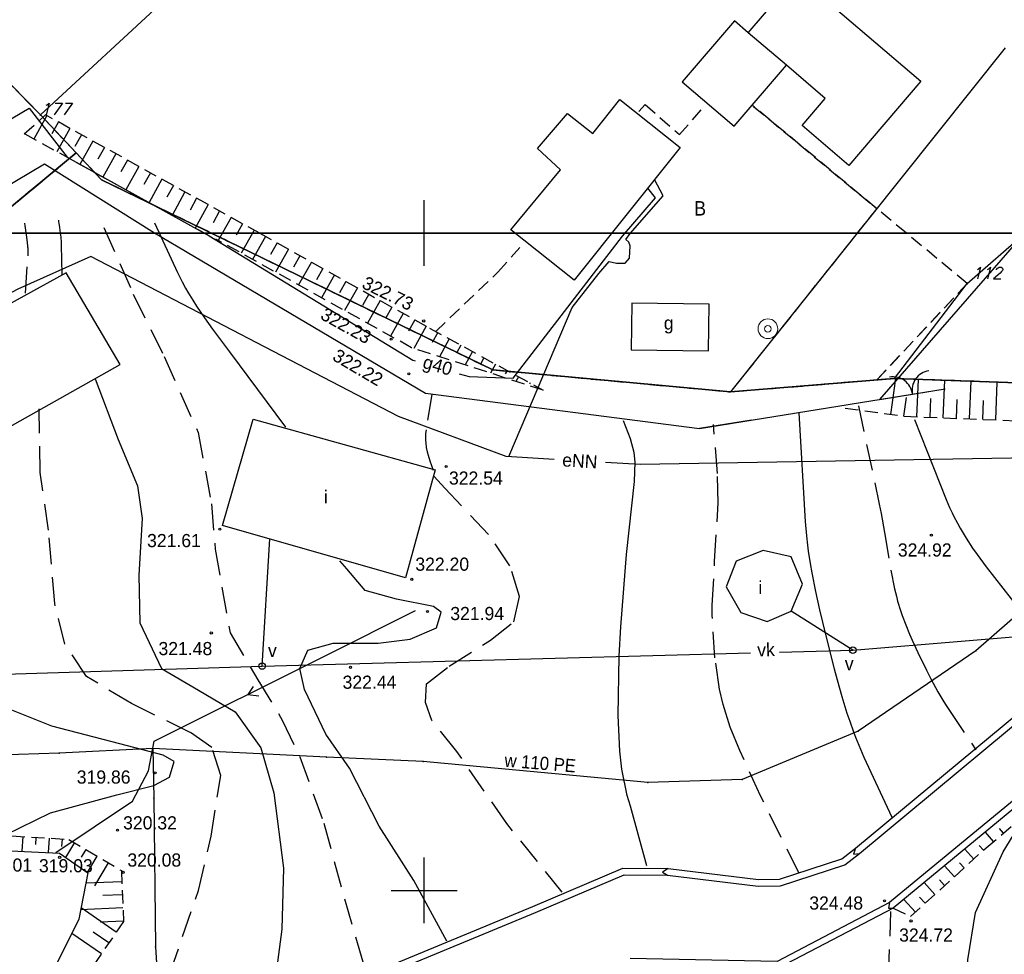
# Model space of a CAD drawing. Extents: x 4615668 to 9249187, y 5334101 to 10688993.
# Tile 44 of 120: x 4667554 to 4667628, y 5337014 to 5337085. Entities that reach past the tile are written whole.
import ezdxf
from ezdxf.enums import TextEntityAlignment as Align

# ---------------------------------------------------------------- set-up
doc = ezdxf.new("R2010")
doc.units = 0
doc.header["$MEASUREMENT"] = 0
for name, pattern in [('GEN7', [13.75, 9.75, -1.5, 1, -1.5]), ('KONTUR', [1.5, 1, -0.5]), ('SKARPA1', [1.5, 1, -0.5]), ('UZYTEK', [1.5, 1, -0.5]), ('WARSTWICA', [3, 2, -1])]:
    doc.linetypes.add(name, pattern=pattern)
for name, color, linetype in [('1', 7, 'Continuous'), ('10', 7, 'Continuous'), ('11', 7, 'Continuous'), ('13', 7, 'Continuous'), ('14', 7, 'Continuous'), ('2', 7, 'Continuous'), ('21', 7, 'Continuous'), ('22', 7, 'Continuous'), ('23', 7, 'Continuous'), ('24', 7, 'Continuous'), ('25', 7, 'Continuous'), ('26', 7, 'Continuous'), ('31', 7, 'Continuous'), ('38', 7, 'Continuous'), ('45', 7, 'Continuous'), ('50', 7, 'Continuous'), ('51', 7, 'Continuous'), ('52', 7, 'Continuous'), ('57', 7, 'Continuous'), ('60', 7, 'Continuous'), ('7', 4, 'GEN7'), ('9', 7, 'Continuous'), ('UWWPA_907', 7, 'Continuous')]:
    doc.layers.add(name, color=color, linetype=linetype)
doc.styles.add('ITALICT', font='ITALICT', dxfattribs={"height": 0.2})
doc.styles.add('txt', font='TXT', dxfattribs={"height": 0.2})

# ---------------------------------------------------------------- blocks, each defined once
blk = doc.blocks.new('203')
at = {"layer": '57', "color": 3, "linetype": 'Continuous'}
blk.add_circle((0, 0), 0.045, dxfattribs=at)
blk = doc.blocks.new('*M2220')
at = {"layer": '60', "color": 7, "linetype": 'Continuous'}
for p, q in [((350, 247.5), (350, 250)), ((350, 197.5), (350, 202.5)), ((347.5, 200), (352.5, 200))]:
    blk.add_line(p, q, dxfattribs=at)
blk.add_lwpolyline([(0, 0), (0, 250), (400, 250), (400, 0)], close=True, dxfattribs=at)
blk = doc.blocks.new('SB')
at = {"layer": 'UWWPA_907', "color": 7, "linetype": 'Continuous', "lineweight": 13}
for radius in [0.75, 0.25]:
    blk.add_circle((0, 0), radius, dxfattribs=at)
blk = doc.blocks.new('BR')
at = {"layer": '38', "color": 97, "linetype": 'Continuous'}
for centre, start, end in [((-1.499, 0.053), 357.959, 90.56156), ((1.495, 0.058), 89.62231, 182.22487)]:
    blk.add_arc(centre, 1.5, start, end, dxfattribs=at)
blk = doc.blocks.new('WYS')
at = {"layer": '52', "color": 67, "linetype": 'Continuous'}
blk.add_circle((0, 0), 0.08, dxfattribs=at)
blk = doc.blocks.new('SLU')
at = {"layer": '22', "color": 1, "linetype": 'Continuous'}
blk.add_circle((0, 0), 0.25, dxfattribs=at)
blk = doc.blocks.new('*M2251')
at = {"layer": '60', "color": 7, "linetype": 'Continuous'}
blk.add_line((350, 0), (350, 2.5), dxfattribs=at)
blk.add_lwpolyline([(0, 0), (0, 250), (400, 250), (400, 0)], close=True, dxfattribs=at)
blk = doc.blocks.new('*M2270')
at = {"layer": '25', "color": 165, "linetype": 'Continuous'}
blk.add_lwpolyline([(41.985, 67.981), (37.525, 64.761), (32.375, 60.241), (23.425, 54.131), (14.605, 50.471), (7.425, 50.231), (-9.675, 51.831), (-17.005, 52.171), (-30.215, 52.831), (-30.155, 49.031), (-30.015, 37.741), (-29.765, 33.651), (-29.605, 32.231), (-29.485, 31.831)], dxfattribs=at)
blk.add_lwpolyline([(41.985, 67.981), (37.525, 64.761), (32.375, 60.241), (23.425, 54.131), (14.605, 50.471), (7.425, 50.231), (-9.675, 51.831), (-17.005, 52.171), (-30.215, 52.831), (-30.155, 49.031), (-30.015, 37.741), (-29.765, 33.651), (-29.605, 32.231), (-29.485, 31.831)], dxfattribs=at)
for p in [(41.985, 67.981), (37.525, 64.761), (32.375, 60.241), (23.425, 54.131), (-30.215, 52.831), (-17.005, 52.171), (-9.675, 51.831), (7.425, 50.231), (14.605, 50.471), (-30.155, 49.031), (-30.015, 37.741), (-29.765, 33.651), (-29.605, 32.231), (-29.485, 31.831)]:
    blk.add_point(p, dxfattribs=at)
blk = doc.blocks.new('*M2271')
at = {"layer": '25', "color": 165, "linetype": 'Continuous'}
blk.add_lwpolyline([(-30.215, 52.831), (-37.345, 52.461), (-43.545, 52.271), (-51.195, 51.111), (-59.295, 49.841), (-66.755, 48.011), (-74.855, 45.281), (-84.495, 43.171), (-88.305, 41.951), (-92.695, 38.091), (-97.615, 31.081), (-99.515, 27.641)], dxfattribs=at)
blk.add_lwpolyline([(-30.215, 52.831), (-37.345, 52.461), (-43.545, 52.271), (-51.195, 51.111), (-59.295, 49.841), (-66.755, 48.011), (-74.855, 45.281), (-84.495, 43.171), (-88.305, 41.951), (-92.695, 38.091), (-97.615, 31.081), (-99.515, 27.641)], dxfattribs=at)
for p in [(-37.345, 52.461), (-30.215, 52.831), (-43.545, 52.271), (-51.195, 51.111), (-59.295, 49.841), (-66.755, 48.011), (-74.855, 45.281), (-84.495, 43.171), (-88.305, 41.951), (-92.695, 38.091), (-97.615, 31.081), (-99.515, 27.641)]:
    blk.add_point(p, dxfattribs=at)

msp = doc.modelspace()

# ---------------------------------------------------------------- linework, layer by layer
at = {"layer": '1', "color": 2, "linetype": 'Continuous'}
msp.add_lwpolyline([(4667633.666, 5337057.64), (4667620.112, 5337058.12), (4667607.648, 5337057.1), (4667589.573, 5337058.77), (4667559.804, 5337073.245), (4667557.887, 5337075.286), (4667552.231, 5337070.586), (4667533.017, 5337057.983), (4667509.186, 5337044.755), (4667501.289, 5337042.437), (4667500.309, 5337042.072), (4667482.555, 5337034.088), (4667469.686, 5337027.413), (4667453.541, 5337016.985), (4667450.205, 5337013.171), (4667449.013, 5336992.791), (4667450.225, 5336977.657), (4667453.366, 5336972.931), (4667450.382, 5336976.284), (4667450.786, 5336974.805), (4667459.594, 5336942.567), (4667461.194, 5336930.303), (4667459.054, 5336917.249)], dxfattribs=at)
at = {"layer": '11', "color": 2, "linetype": 'Continuous'}
for points in [[(4667608.989, 5337084.428), (4667607.942, 5337085.323), (4667603.978, 5337080.685), (4667607.928, 5337077.309), (4667611.892, 5337081.946)], [(4667603.815, 5337075.704), (4667595.753, 5337065.595), (4667590.934, 5337069.439), (4667594.728, 5337073.993), (4667592.97, 5337075.604), (4667595.242, 5337078.29), (4667597.171, 5337076.752), (4667599.243, 5337079.35)]]:
    msp.add_lwpolyline(points, close=True, dxfattribs=at)
at = {"layer": '13', "color": 7, "linetype": 'Continuous'}
for points in [[(4667612.715, 5337088.787), (4667622.124, 5337080.745), (4667616.644, 5337074.332), (4667613.095, 5337077.365), (4667614.85, 5337079.418), (4667611.892, 5337081.946), (4667608.989, 5337084.428)], [(4667525.613, 5337039.14), (4667561.23, 5337059.179), (4667557.123, 5337066.158), (4667521.701, 5337046.627)], [(4667600.092, 5337060.311), (4667605.963, 5337060.23), (4667606.012, 5337063.766), (4667600.141, 5337063.847)], [(4667571.341, 5337055.017), (4667585.199, 5337051.174), (4667582.921, 5337042.959), (4667569.005, 5337046.945)], [(4667608.082, 5337044.223), (4667607.322, 5337042.262), (4667608.423, 5337040.317), (4667610.425, 5337039.632), (4667612.256, 5337040.41), (4667613.125, 5337042.464), (4667612.256, 5337044.55), (4667610.13, 5337045.048)]]:
    msp.add_lwpolyline(points, close=True, dxfattribs=at)
at = {"layer": '2', "color": 5, "linetype": 'Continuous'}
for p, q in [((4667555.174, 5337078.173), (4667581.511, 5337102.543)), ((4667539.294, 5337094.373), (4667555.174, 5337078.173)), ((4667625.643, 5337065.342), (4667648.72, 5337085.548)), ((4667628.524, 5337083.278), (4667607.648, 5337057.1)), ((4667557.887, 5337075.286), (4667555.174, 5337078.173)), ((4667552.231, 5337070.586), (4667557.887, 5337075.286)), ((4667557.887, 5337075.286), (4667552.231, 5337070.586)), ((4667557.887, 5337075.286), (4667559.804, 5337073.245)), ((4667559.804, 5337073.245), (4667557.887, 5337075.286)), ((4667559.804, 5337073.245), (4667589.573, 5337058.77)), ((4667589.573, 5337058.77), (4667559.804, 5337073.245)), ((4667620.112, 5337058.12), (4667625.643, 5337065.342)), ((4667589.573, 5337058.77), (4667607.648, 5337057.1)), ((4667607.648, 5337057.1), (4667589.573, 5337058.77)), ((4667607.648, 5337057.1), (4667620.112, 5337058.12)), ((4667607.648, 5337057.1), (4667620.112, 5337058.12)), ((4667620.112, 5337058.12), (4667633.666, 5337057.64)), ((4667633.666, 5337057.64), (4667620.112, 5337058.12))]:
    msp.add_line(p, q, dxfattribs=at)
at = {"layer": '21', "color": 1, "linetype": 'Continuous'}
for points in [[(4667590.785, 5337052.179), (4667595.6, 5337063.514), (4667597.628, 5337066.108), (4667598.416, 5337067.027), (4667598.978, 5337066.898), (4667599.638, 5337066.882), (4667599.959, 5337067.269), (4667600.024, 5337068.205), (4667599.911, 5337068.495), (4667599.686, 5337068.705), (4667600.024, 5337069.156), (4667602.527, 5337072.008), (4667601.872, 5337073.268)], [(4667594.246, 5337051.968), (4667590.582, 5337052.191), (4667582.399, 5337055.224), (4667559.001, 5337067.413), (4667553.462, 5337064.913), (4667536.497, 5337055.885), (4667524.039, 5337049.875)], [(4667663.773, 5337034.761), (4667662.078, 5337036.02), (4667652.546, 5337040.26), (4667637.895, 5337051.581), (4667634.876, 5337052.777), (4667629.021, 5337052.069), (4667600.776, 5337051.57), (4667598.139, 5337051.731)]]:
    msp.add_lwpolyline(points, dxfattribs=at)
at = {"layer": '23', "color": 40, "linetype": 'Continuous'}
for p, q in [((4667572.04, 5337036.247), (4667572.61, 5337045.912)), ((4667616.956, 5337037.458), (4667612.256, 5337040.41))]:
    msp.add_line(p, q, dxfattribs=at)
for points in [[(4667611.384, 5337037.308), (4667616.956, 5337037.458), (4667634.021, 5337038.863), (4667648.689, 5337039.917), (4667661.927, 5337038.344)], [(4667510.875, 5337007.624), (4667514.031, 5337012.891), (4667520.391, 5337023.306), (4667527.132, 5337034.851), (4667572.04, 5337036.247), (4667609.174, 5337037.248)]]:
    msp.add_lwpolyline(points, dxfattribs=at)
at = {"layer": '31', "color": 2, "linetype": 'Continuous'}
for points in [[(4667500.022, 5337045.41), (4667512.751, 5337052.566), (4667522.75, 5337058.244), (4667527.473, 5337061.17), (4667539.189, 5337069.085), (4667547.558, 5337074.703), (4667554.314, 5337078.677), (4667557.209, 5337074.958), (4667568.011, 5337068.963)], [(4667587.021, 5337058.482), (4667587.77, 5337058.262), (4667591.108, 5337058.154), (4667599.427, 5337068.935), (4667601.938, 5337071.857), (4667601.349, 5337072.611)], [(4667568.011, 5337068.963), (4667583.5, 5337059.517), (4667583.663, 5337059.469)]]:
    msp.add_lwpolyline(points, dxfattribs=at)
at = {"layer": '38', "color": 97, "linetype": 'Continuous'}
for p, q in [((4667619.01, 5337056.533), (4667623.963, 5337057.333)), ((4667609.245, 5337054.955), (4667605.286, 5337054.315))]:
    msp.add_line(p, q, dxfattribs=at)
for points in [[(4667619.01, 5337056.533), (4667630.966, 5337070.273), (4667650.097, 5337086.214), (4667665.904, 5337104.076), (4667675.585, 5337114.898), (4667690.756, 5337136.311), (4667706.503, 5337160.04), (4667719.233, 5337180.656), (4667734.355, 5337209.514), (4667742.971, 5337232.576), (4667745.489, 5337240.023)], [(4667441.134, 5336816.365), (4667437.454, 5336819.38), (4667445.882, 5336838.201), (4667452.052, 5336861.21), (4667457.772, 5336884.339), (4667459.355, 5336890.248), (4667462.285, 5336909.444), (4667460.893, 5336930.707), (4667459.161, 5336948.272), (4667458.881, 5336955.335), (4667455.616, 5336969.993), (4667449.594, 5337001.266), (4667450.457, 5337010.02), (4667483.97, 5337030.488), (4667505.008, 5337043.38), (4667512.2, 5337047.931), (4667538.938, 5337064.283), (4667548.813, 5337070.486), (4667555.482, 5337074.448), (4667563.84, 5337069.197)], [(4667563.84, 5337069.197), (4667584.46, 5337057.002), (4667605.286, 5337054.315), (4667623.963, 5337057.333)]]:
    msp.add_lwpolyline(points, dxfattribs=at)
at = {"layer": '45', "color": 219, "linetype": 'Continuous'}
for points in [[(4667556.335, 5337022.062), (4667562.18, 5337025.957), (4667563.396, 5337028.279), (4667563.828, 5337030.521), (4667576.873, 5337037.042), (4667583.699, 5337040.465)], [(4667563.232, 5337005.774), (4667571.685, 5337009.284), (4667592.626, 5337017.949), (4667599.469, 5337020.875), (4667602.898, 5337020.845), (4667609.771, 5337020.002), (4667611.368, 5337020.031), (4667616.111, 5337021.569), (4667617.154, 5337022.383), (4667634.105, 5337036.467)], [(4667563.485, 5337005.337), (4667571.877, 5337008.822), (4667592.82, 5337017.489), (4667599.569, 5337020.375), (4667602.866, 5337020.345), (4667609.745, 5337019.502), (4667611.452, 5337019.533), (4667616.349, 5337021.121), (4667617.468, 5337021.993), (4667634.425, 5337036.083)], [(4667571.342, 5337034.681), (4667570.954, 5337034.083), (4667571.773, 5337033.973)], [(4667634.298, 5337029.61), (4667620.026, 5337017.833), (4667611.309, 5337013.281), (4667600.005, 5337013.494)], [(4667633.98, 5337029.996), (4667619.748, 5337018.251), (4667611.191, 5337013.783), (4667600.015, 5337013.994)], [(4667545.498, 5337021.113), (4667550.776, 5337022.285), (4667556.616, 5337022.024), (4667558.778, 5337020.506), (4667558.086, 5337016.991), (4667554.28, 5337009.355), (4667549.651, 5337006.664), (4667547.661, 5337006.144), (4667546.124, 5337006.543), (4667545.106, 5337007.021), (4667544.893, 5337007.098), (4667542.816, 5337009.485), (4667541.691, 5337012.435), (4667541.778, 5337014.301), (4667542.254, 5337016.514), (4667543.119, 5337019.03), (4667545.498, 5337021.113)], [(4667617.154, 5337022.383), (4667617.003, 5337021.947), (4667617.468, 5337021.993)], [(4667602.898, 5337020.845), (4667602.487, 5337020.571), (4667602.866, 5337020.345)], [(4667619.748, 5337018.251), (4667619.661, 5337017.831), (4667620.026, 5337017.833)]]:
    msp.add_lwpolyline(points, dxfattribs=at)
at = {"layer": '50', "color": 216, "linetype": 'Continuous'}
for points in [[(4667556.825, 5337066.034), (4667556.782, 5337068.256), (4667556.78, 5337068.327), (4667556.774, 5337068.47), (4667556.764, 5337068.612), (4667556.756, 5337068.707), (4667556.736, 5337068.896), (4667556.725, 5337068.991), (4667556.701, 5337069.18), (4667556.674, 5337069.369), (4667556.638, 5337069.621), (4667556.62, 5337069.747), (4667556.593, 5337069.936), (4667556.581, 5337070.031), (4667556.564, 5337070.173)], [(4667563.84, 5337069.951), (4667565.595, 5337066.18), (4667565.951, 5337065.462), (4667566.205, 5337064.993), (4667566.382, 5337064.684), (4667566.751, 5337064.075), (4667567.039, 5337063.624), (4667567.64, 5337062.737), (4667568.266, 5337061.865), (4667569.544, 5337060.145), (4667573.805, 5337054.424)], [(4667559.34, 5337058.091), (4667561.078, 5337053.473), (4667562.555, 5337049.944), (4667562.902, 5337047.46), (4667562.641, 5337043.147), (4667562.728, 5337039.531), (4667564.374, 5337036.07), (4667567.197, 5337034.414), (4667569.977, 5337032.759), (4667571.931, 5337030.014), (4667572.921, 5337026.59), (4667573.659, 5337020.883), (4667573.529, 5337016.221), (4667572.661, 5337009.657)], [(4667612.841, 5337055.502), (4667613.332, 5337047.231), (4667613.417, 5337046.161), (4667613.495, 5337045.451), (4667613.557, 5337044.979), (4667613.699, 5337044.036), (4667613.821, 5337043.331), (4667614.098, 5337041.925), (4667614.411, 5337040.524), (4667614.634, 5337039.591), (4667615.099, 5337037.729), (4667615.535, 5337036.031), (4667615.76, 5337035.185), (4667616.117, 5337033.923), (4667616.503, 5337032.673), (4667616.71, 5337032.054), (4667617.004, 5337031.235), (4667617.159, 5337030.828), (4667617.402, 5337030.223), (4667617.795, 5337029.326), (4667619.906, 5337024.748)], [(4667601.288, 5337021.052), (4667600.046, 5337025.587), (4667599.8, 5337026.387), (4667599.384, 5337028.405), (4667599.225, 5337029.763), (4667599.113, 5337032.491), (4667599.185, 5337036.989), (4667599.309, 5337039.236), (4667599.75, 5337044.72), (4667600.339, 5337050.283), (4667600.387, 5337051.749), (4667600.319, 5337052.48), (4667600.045, 5337053.532), (4667599.505, 5337054.911)], [(4667586.067, 5337015.31), (4667583.558, 5337019.938), (4667580.941, 5337024.067), (4667578.683, 5337028.468), (4667576.862, 5337031.061), (4667575.255, 5337034.459), (4667574.908, 5337036.071), (4667575.516, 5337037.465), (4667577.427, 5337037.988), (4667580.859, 5337037.988), (4667583.291, 5337038.293), (4667585.289, 5337039.164), (4667585.636, 5337040.34), (4667585.072, 5337040.776), (4667582.249, 5337041.342), (4667579.86, 5337041.996), (4667578.47, 5337043.652), (4667577.948, 5337044.261)]]:
    msp.add_lwpolyline(points, dxfattribs=at)
at = {"layer": '50', "color": 245, "linetype": 'WARSTWICA'}
for points in [[(4667554.029, 5337064.612), (4667554.225, 5337067.445), (4667554.231, 5337067.537), (4667554.233, 5337067.598), (4667554.235, 5337067.721), (4667554.235, 5337067.782), (4667554.232, 5337067.904), (4667554.226, 5337068.027), (4667554.221, 5337068.109), (4667554.207, 5337068.272), (4667554.194, 5337068.394), (4667554.185, 5337068.476), (4667554.164, 5337068.639), (4667554.13, 5337068.884), (4667554.081, 5337069.21), (4667554.057, 5337069.373), (4667554.024, 5337069.618), (4667554.009, 5337069.74), (4667553.989, 5337069.924)], [(4667559.992, 5337069.609), (4667562.228, 5337064.533), (4667564.574, 5337059.802), (4667567.163, 5337054.018), (4667568.183, 5337048.588), (4667568.458, 5337045.126), (4667568.961, 5337042.24), (4667569.588, 5337038.777), (4667571.707, 5337035.197), (4667573.59, 5337032.088), (4667574.884, 5337029.334), (4667576.727, 5337024.284), (4667578.296, 5337018.539), (4667579.944, 5337012.795)], [(4667584.933, 5337056.915), (4667584.492, 5337054.208), (4667584.46, 5337053.945), (4667584.45, 5337053.768), (4667584.453, 5337053.413), (4667584.466, 5337053.236), (4667584.512, 5337052.881), (4667584.583, 5337052.529), (4667584.643, 5337052.297), (4667584.786, 5337051.845), (4667585.032, 5337051.155)], [(4667562.923, 5337006.003), (4667565.002, 5337012.849), (4667567.199, 5337019.184), (4667568.141, 5337023.315), (4667568.882, 5337027.925), (4667568.215, 5337030.05), (4667566.568, 5337031.191), (4667562.095, 5337033.394), (4667558.682, 5337035.441), (4667557.035, 5337037.919), (4667556.257, 5337041.006), (4667555.787, 5337046.593), (4667555.159, 5337050.961), (4667555.082, 5337055.824)], [(4667617.38, 5337056.045), (4667618.95, 5337048.562), (4667619.094, 5337047.848), (4667619.355, 5337046.415), (4667619.85, 5337043.543), (4667620.128, 5337042.112), (4667620.257, 5337041.555), (4667620.356, 5337041.188), (4667620.578, 5337040.461), (4667620.702, 5337040.101), (4667620.969, 5337039.388), (4667621.261, 5337038.682), (4667621.466, 5337038.215), (4667621.895, 5337037.288), (4667622.55, 5337035.936), (4667622.889, 5337035.269), (4667623.422, 5337034.285), (4667623.799, 5337033.642), (4667623.996, 5337033.325), (4667624.301, 5337032.857), (4667626.314, 5337029.865)], [(4667612.835, 5337020.521), (4667609.939, 5337026.38), (4667608.353, 5337029.827), (4667607.632, 5337031.598), (4667607.076, 5337033.317), (4667606.807, 5337034.486), (4667606.462, 5337036.861), (4667606.26, 5337040.095), (4667606.259, 5337040.884), (4667606.439, 5337044.219), (4667606.717, 5337048.665), (4667606.655, 5337050.884), (4667606.357, 5337054.622)], [(4667594.847, 5337019.052), (4667590.626, 5337024.271), (4667586.847, 5337029.736), (4667584.933, 5337032.099), (4667584.442, 5337033.477), (4667584.54, 5337034.905), (4667586.258, 5337036.234), (4667589.394, 5337038.225), (4667591.161, 5337039.604), (4667591.603, 5337041.524), (4667590.87, 5337043.881), (4667589.247, 5337046.25), (4667585.958, 5337049.746), (4667585.075, 5337050.681)], [(4667615.238, 5336956.933), (4667615.213, 5336957.966), (4667615.544, 5336960.532), (4667616.075, 5336964.863), (4667617.362, 5336971.625), (4667617.996, 5336976.793), (4667617.996, 5336981.973), (4667617.53, 5336987.107), (4667616.972, 5336991.681), (4667617.475, 5336996.121), (4667618.965, 5337002.095), (4667619.709, 5337008.162), (4667619.662, 5337012.689), (4667619.851, 5337017.572)]]:
    msp.add_lwpolyline(points, dxfattribs=at)
at = {"layer": '50', "color": 7, "linetype": 'Continuous'}
for points in [[(4667621.65, 5337055.011), (4667624.055, 5337048.906), (4667624.311, 5337048.296), (4667624.497, 5337047.896), (4667624.626, 5337047.632), (4667624.899, 5337047.111), (4667625.115, 5337046.725), (4667625.572, 5337045.967), (4667626.058, 5337045.225), (4667626.396, 5337044.739), (4667627.098, 5337043.786), (4667628.35, 5337042.168), (4667628.986, 5337041.371), (4667629.958, 5337040.192), (4667630.956, 5337039.037), (4667631.467, 5337038.469), (4667633.577, 5337036.155)], [(4667552.513, 5337023.404), (4667555.944, 5337025.092), (4667560.983, 5337026.453), (4667563.806, 5337027.15), (4667564.979, 5337027.804), (4667565.327, 5337028.98), (4667564.501, 5337029.459), (4667561.2, 5337030.331), (4667556.031, 5337031.681), (4667552.079, 5337033.25), (4667550.254, 5337035.254), (4667549.559, 5337037.432), (4667549.516, 5337039.175)], [(4667619.954, 5336951.921), (4667620.424, 5336953.685), (4667621.605, 5336957.832), (4667621.999, 5336961.831), (4667622.589, 5336966.027), (4667623.82, 5336971.26), (4667625.976, 5336979.429), (4667627.797, 5336985.352), (4667628.092, 5336989.437), (4667627.796, 5336995.41), (4667626.861, 5337002.452), (4667625.829, 5337009.099), (4667625.682, 5337013.888), (4667626.272, 5337017.491), (4667628.386, 5337022.121), (4667630.256, 5337025.182)]]:
    msp.add_lwpolyline(points, dxfattribs=at)
at = {"layer": '51', "color": 3, "linetype": 'SKARPA1'}
for p, q in [((4667553.941, 5337076.741), (4667555.566, 5337078.167)), ((4667571.852, 5337069.171), (4667555.566, 5337078.167)), ((4667568.011, 5337068.963), (4667553.941, 5337076.741)), ((4667620.026, 5337017.833), (4667621.34, 5337017.189))]:
    msp.add_line(p, q, dxfattribs=at)
at = {"layer": '51', "color": 3, "linetype": 'Continuous'}
for p, q in [((4667555.658, 5337078.116), (4667554.675, 5337076.335)), ((4667556.534, 5337077.633), (4667556.042, 5337076.742)), ((4667557.409, 5337077.149), (4667556.425, 5337075.368)), ((4667558.284, 5337076.665), (4667557.792, 5337075.775)), ((4667559.16, 5337076.182), (4667558.175, 5337074.4)), ((4667560.035, 5337075.698), (4667559.543, 5337074.807)), ((4667560.91, 5337075.215), (4667559.926, 5337073.433)), ((4667561.786, 5337074.731), (4667561.293, 5337073.84)), ((4667562.661, 5337074.248), (4667561.676, 5337072.465)), ((4667563.536, 5337073.764), (4667563.044, 5337072.873)), ((4667564.412, 5337073.281), (4667563.426, 5337071.497)), ((4667565.287, 5337072.797), (4667564.794, 5337071.905)), ((4667566.162, 5337072.314), (4667565.177, 5337070.53)), ((4667567.038, 5337071.83), (4667566.545, 5337070.938)), ((4667567.913, 5337071.347), (4667566.927, 5337069.562)), ((4667568.788, 5337070.863), (4667568.295, 5337069.971)), ((4667569.664, 5337070.38), (4667568.696, 5337068.628)), ((4667570.539, 5337069.896), (4667570.055, 5337069.019)), ((4667571.414, 5337069.413), (4667570.444, 5337067.656)), ((4667572.288, 5337068.927), (4667571.309, 5337067.176)), ((4667573.161, 5337068.439), (4667572.672, 5337067.564)), ((4667574.034, 5337067.951), (4667573.057, 5337066.204)), ((4667574.907, 5337067.463), (4667574.419, 5337066.59)), ((4667575.779, 5337066.974), (4667574.805, 5337065.233)), ((4667576.652, 5337066.486), (4667576.166, 5337065.617)), ((4667577.525, 5337065.998), (4667576.553, 5337064.261)), ((4667578.398, 5337065.51), (4667577.913, 5337064.643)), ((4667579.271, 5337065.022), (4667578.302, 5337063.289)), ((4667580.143, 5337064.534), (4667579.66, 5337063.669)), ((4667581.016, 5337064.046), (4667580.05, 5337062.318)), ((4667581.889, 5337063.558), (4667581.406, 5337062.695)), ((4667582.762, 5337063.069), (4667581.798, 5337061.346)), ((4667583.634, 5337062.581), (4667583.153, 5337061.721)), ((4667584.507, 5337062.093), (4667583.563, 5337060.406)), ((4667585.384, 5337061.611), (4667584.968, 5337060.849)), ((4667586.261, 5337061.132), (4667585.52, 5337059.775)), ((4667587.139, 5337060.653), (4667586.814, 5337060.058)), ((4667588.017, 5337060.174), (4667587.458, 5337059.151)), ((4667588.894, 5337059.695), (4667588.661, 5337059.267)), ((4667589.772, 5337059.216), (4667589.396, 5337058.526)), ((4667590.65, 5337058.737), (4667590.507, 5337058.475)), ((4667591.528, 5337058.257), (4667591.333, 5337057.902)), ((4667619.839, 5337055.388), (4667620.221, 5337058.116)), ((4667621.828, 5337055.207), (4667621.941, 5337058.055)), ((4667592.405, 5337057.778), (4667592.354, 5337057.684)), ((4667593.283, 5337057.299), (4667593.271, 5337057.277)), ((4667623.827, 5337055.128), (4667623.939, 5337057.984)), ((4667625.825, 5337055.049), (4667625.938, 5337057.914)), ((4667627.824, 5337054.971), (4667627.937, 5337057.843)), ((4667620.83, 5337055.249), (4667621.028, 5337056.665)), ((4667622.828, 5337055.167), (4667622.884, 5337056.594)), ((4667624.826, 5337055.089), (4667624.882, 5337056.519)), ((4667626.825, 5337055.01), (4667626.881, 5337056.444)), ((4667627.643, 5337022.892), (4667627.03, 5337023.613)), ((4667628.405, 5337023.539), (4667628.103, 5337023.894)), ((4667553.826, 5337023.276), (4667553.756, 5337022.152)), ((4667554.824, 5337023.214), (4667554.79, 5337022.66)), ((4667555.822, 5337023.151), (4667555.755, 5337022.062)), ((4667556.82, 5337023.089), (4667556.784, 5337022.51)), ((4667557.752, 5337022.812), (4667557.086, 5337021.694)), ((4667558.611, 5337022.3), (4667558.259, 5337021.709)), ((4667626.147, 5337021.564), (4667625.461, 5337022.318)), ((4667626.886, 5337022.238), (4667626.56, 5337022.596)), ((4667559.47, 5337021.788), (4667558.728, 5337020.541)), ((4667560.33, 5337021.277), (4667559.284, 5337019.521)), ((4667624.668, 5337020.218), (4667623.917, 5337021.043)), ((4667625.407, 5337020.891), (4667625.048, 5337021.286)), ((4667623.928, 5337019.545), (4667623.536, 5337019.976)), ((4667561.359, 5337019.842), (4667558.624, 5337019.725)), ((4667623.189, 5337018.872), (4667622.372, 5337019.769)), ((4667561.402, 5337018.843), (4667559.914, 5337018.779)), ((4667621.71, 5337017.526), (4667620.828, 5337018.495)), ((4667622.449, 5337018.199), (4667622.025, 5337018.665)), ((4667561.445, 5337017.844), (4667558.227, 5337017.706)), ((4667560.941, 5337016.014), (4667558.255, 5337017.852)), ((4667561.488, 5337016.845), (4667559.712, 5337016.769)), ((4667559.812, 5337014.364), (4667557.548, 5337015.912)), ((4667560.377, 5337015.189), (4667559.188, 5337016.002))]:
    msp.add_line(p, q, dxfattribs=at)
at = {"layer": '51', "color": 3, "linetype": 'SKARPA1'}
for points in [[(4667593.399, 5337057.236), (4667583.389, 5337060.462), (4667568.516, 5337068.728)], [(4667571.852, 5337069.171), (4667584.756, 5337061.954), (4667593.399, 5337057.236)], [(4667616.373, 5337055.873), (4667620.857, 5337055.245), (4667633.15, 5337054.761), (4667639.298, 5337057.359), (4667642.818, 5337058.422), (4667645.421, 5337059.051), (4667651.495, 5337062.92), (4667654.677, 5337065.096), (4667658.92, 5337069.012)], [(4667621.34, 5337017.189), (4667627.077, 5337022.411), (4667633.393, 5337027.779), (4667638.258, 5337032.171), (4667643.072, 5337037.669)], [(4667543.119, 5337019.03), (4667545.558, 5337022.266), (4667549.997, 5337023.514), (4667557.34, 5337023.057), (4667561.323, 5337020.685), (4667561.489, 5337016.815), (4667557.589, 5337011.114), (4667556.013, 5337008.825), (4667553.897, 5337007.66), (4667550.122, 5337005.829), (4667547.84, 5337005.122), (4667546.158, 5337006.25)]]:
    msp.add_lwpolyline(points, dxfattribs=at)
at = {"layer": '60', "color": 7, "linetype": 'Continuous'}
msp.add_line((4667584.354, 5337069.183), (4667584.354, 5337071.683), dxfattribs=at)
at = {"layer": '7', "color": 245, "linetype": 'KONTUR'}
for p, q in [((4667539.294, 5337094.373), (4667555.174, 5337078.173)), ((4667555.174, 5337078.173), (4667539.294, 5337094.373)), ((4667625.644, 5337065.343), (4667609.338, 5337078.871)), ((4667555.174, 5337078.173), (4667557.887, 5337075.286)), ((4667557.887, 5337075.286), (4667555.174, 5337078.173)), ((4667552.231, 5337070.586), (4667557.887, 5337075.286)), ((4667557.887, 5337075.286), (4667552.231, 5337070.586)), ((4667557.887, 5337075.286), (4667559.804, 5337073.245)), ((4667559.804, 5337073.245), (4667557.887, 5337075.286)), ((4667559.804, 5337073.245), (4667589.573, 5337058.77)), ((4667589.573, 5337058.77), (4667559.804, 5337073.245)), ((4667618.768, 5337058.01), (4667625.644, 5337065.343)), ((4667625.644, 5337065.343), (4667618.768, 5337058.01)), ((4667589.573, 5337058.77), (4667607.648, 5337057.1)), ((4667607.648, 5337057.1), (4667589.573, 5337058.77)), ((4667620.112, 5337058.12), (4667618.768, 5337058.01)), ((4667620.112, 5337058.12), (4667633.666, 5337057.64)), ((4667633.666, 5337057.64), (4667620.112, 5337058.12)), ((4667618.768, 5337058.01), (4667607.648, 5337057.1))]:
    msp.add_line(p, q, dxfattribs=at)
msp.add_lwpolyline([(4667607.648, 5337057.1), (4667618.768, 5337058.01), (4667620.112, 5337058.12)], dxfattribs=at)
at = {"layer": '9', "color": 3, "linetype": 'UZYTEK'}
for p, q in [((4667600.679, 5337078.423), (4667601.157, 5337078.968)), ((4667601.157, 5337078.968), (4667603.769, 5337076.675)), ((4667603.769, 5337076.675), (4667605.743, 5337078.924)), ((4667609.401, 5337078.819), (4667618.77, 5337071.046)), ((4667618.77, 5337071.046), (4667607.648, 5337057.1)), ((4667589.965, 5337066.217), (4667591.843, 5337068.356)), ((4667585.23, 5337061.695), (4667589.965, 5337066.217)), ((4667589.573, 5337058.77), (4667584.666, 5337061.156)), ((4667607.648, 5337057.1), (4667589.573, 5337058.77))]:
    msp.add_line(p, q, dxfattribs=at)

# ---------------------------------------------------------------- block references
at = {"layer": '24', "color": 40, "linetype": 'Continuous'}
for p in [(4667616.956, 5337037.458), (4667572.04, 5337036.247)]:
    msp.add_blockref('SLU', p, dxfattribs=at)
at = {"layer": '25', "color": 165, "linetype": 'Continuous'}
for name in ['*M2270', '*M2271']:
    msp.add_blockref(name, (4667593.939, 5336977.152), dxfattribs=at)
at = {"layer": '26', "color": 165, "linetype": 'Continuous'}
msp.add_blockref('SB', (4667610.49, 5337061.906), dxfattribs=at)
at = {"layer": '38', "color": 97, "linetype": 'Continuous', "xscale": 0.9999985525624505, "yscale": 0.9999985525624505, "rotation": 9.176995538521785}
msp.add_blockref('BR', (4667621.487, 5337056.933), dxfattribs=at)
at = {"layer": '52', "color": 67, "linetype": 'Continuous'}
for p in [(4667584.315, 5337062.498), (4667581.848, 5337061.114), (4667583.186, 5337058.473), (4667586.028, 5337051.43), (4667568.814, 5337046.653), (4667622.923, 5337046.208), (4667583.408, 5337042.843), (4667584.602, 5337040.395), (4667568.163, 5337038.762), (4667578.743, 5337036.15), (4667563.9, 5337028.118), (4667561.025, 5337023.764), (4667556.63, 5337021.697), (4667561.459, 5337020.554), (4667619.359, 5337018.379), (4667621.376, 5337016.852)]:
    msp.add_blockref('WYS', p, dxfattribs=at)
at = {"layer": '57', "color": 3, "linetype": 'Continuous'}
for p in [(4667555.174, 5337078.173), (4667625.643, 5337065.342)]:
    msp.add_blockref('203', p, dxfattribs=at)
at = {"layer": '60', "color": 7, "linetype": 'Continuous'}
for name, p in [('*M2251', (4667234.354, 5337069.183)), ('*M2220', (4667234.354, 5336819.183))]:
    msp.add_blockref(name, p, dxfattribs=at)

# ---------------------------------------------------------------- texts
at = {"layer": '10', "color": 125, "linetype": 'Continuous', "style": 'txt', "width": 0.909091}
msp.add_text('B', height=1.1, dxfattribs=at).set_placement((4667604.892, 5337070.516))
at = {"layer": '14', "color": 7, "linetype": 'Continuous', "style": 'txt'}
for s, p in [('g', (4667602.948, 5337062.193)), ('i', (4667576.867, 5337049.139)), ('i', (4667609.913, 5337042.246))]:
    msp.add_text(s, height=1, dxfattribs=at).set_placement(p, align=Align.MIDDLE)
at = {"layer": '21', "color": 1, "linetype": 'Continuous', "style": 'txt'}
msp.add_text('eNN', height=1, rotation=356.51395, dxfattribs=at).set_placement((4667596.193, 5337051.848), align=Align.MIDDLE)
at = {"layer": '24', "color": 40, "linetype": 'Continuous', "style": 'txt'}
msp.add_text('vk', height=1, rotation=1.5444, dxfattribs=at).set_placement((4667610.362, 5337036.986), align=Align.CENTER)
for p in [(4667572.809, 5337037.434), (4667616.675, 5337036.428)]:
    msp.add_text('v', height=1, dxfattribs=at).set_placement(p, align=Align.MIDDLE)
at = {"layer": '25', "color": 165, "linetype": 'Continuous', "style": 'txt', "width": 0.951}
msp.add_text('w 110 PE', height=1, rotation=355.2364, dxfattribs=at).set_placement((4667590.427, 5337028.596))
at = {"layer": '31', "color": 2, "linetype": 'Continuous', "style": 'txt'}
msp.add_text('g40', height=1, rotation=343.62136, dxfattribs=at).set_placement((4667585.343, 5337058.976), align=Align.MIDDLE)
at = {"layer": '52', "color": 67, "linetype": 'Continuous', "style": 'txt'}
for s, rotation, p in [('322.73', 333.90221, (4667579.54, 5337065.046)), ('322.23', 330.95995, (4667576.383, 5337062.695)), ('322.22', 329.46263, (4667577.303, 5337059.573))]:
    msp.add_text(s, height=1, rotation=rotation, dxfattribs=at).set_placement(p)
for s, p in [('322.54', (4667586.237, 5337050.046)), ('321.61', (4667563.28, 5337045.292)), ('324.92', (4667620.373, 5337044.576)), ('322.20', (4667583.68, 5337043.496)), ('321.94', (4667586.338, 5337039.742)), ('321.48', (4667564.148, 5337037.075)), ('322.44', (4667578.146, 5337034.517)), ('319.86', (4667557.932, 5337027.302)), ('320.32', (4667561.459, 5337023.819)), ('319.01', (4667550.445, 5337020.608)), ('319.03', (4667555.057, 5337020.554)), ('320.08', (4667561.784, 5337020.989)), ('324.48', (4667613.638, 5337017.719)), ('324.72', (4667620.471, 5337015.283))]:
    msp.add_text(s, height=1, dxfattribs=at).set_placement(p)
at = {"layer": '57', "color": 3, "linetype": 'Continuous', "style": 'ITALICT'}
for s, p in [('177', (4667555.174, 5337078.173)), ('112', (4667625.993, 5337065.692))]:
    msp.add_text(s, height=0.9, dxfattribs=at).set_placement(p)

doc.saveas('drawing.dxf')
